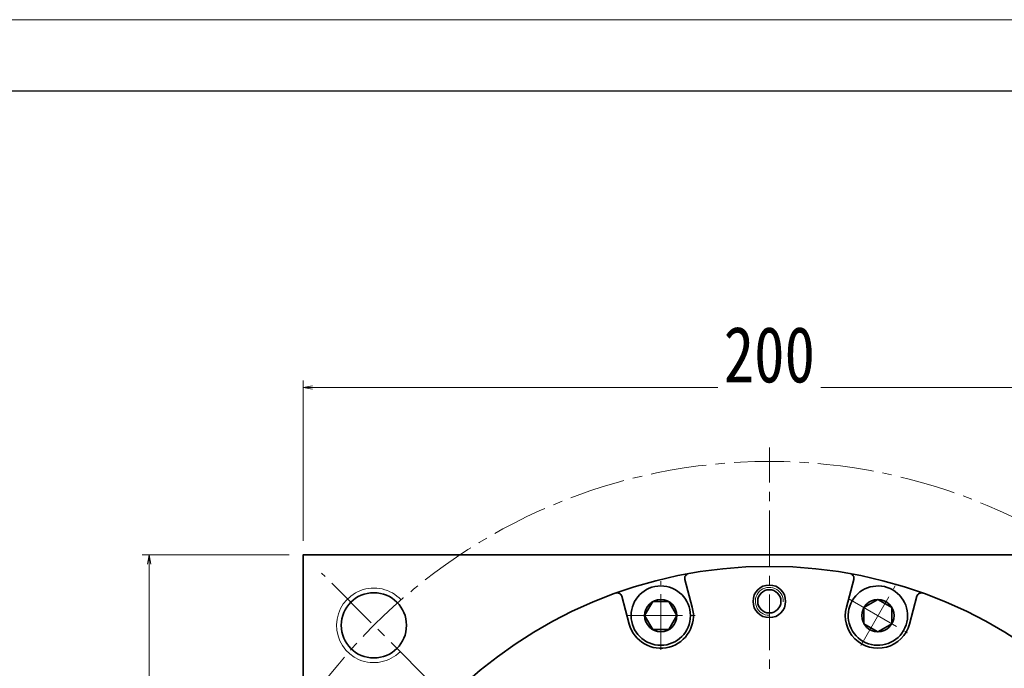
# Model space of a CAD drawing. Header units: millimetres. Extents: x 0 to 1302, y 19 to 930.
# Tile 6 of 7: x 626 to 837, y 791 to 930. Entities that reach past the tile are written whole.
import ezdxf

# ---------------------------------------------------------------- set-up
doc = ezdxf.new("R2010")
doc.units = ezdxf.units.MM
doc.set_wipeout_variables(frame=1)
doc.linetypes.add('点画线', pattern=[18, 12, -2, 2, -2])
for name, color, linetype, lineweight in [('中心线层', 1, '点画线', 18), ('图框_外框线', 7, 'Continuous', 18), ('尺寸线层', 3, 'Continuous', 18), ('粗实线层', 7, 'Continuous', 35)]:
    doc.layers.add(name, color=color, linetype=linetype, lineweight=lineweight)
doc.styles.add('宋体', font='SimSun.ttf', dxfattribs={"width": 0.8})
doc.dimstyles.new('A水平标注$0', dxfattribs={"dimtxt": 3.5, "dimasz": 2, "dimexe": 1.5, "dimexo": 3, "dimgap": 1.1, "dimtad": 1, "dimtoh": 1, "dimdec": 4, "dimdsep": 46, "dimtxsty": '宋体', "dimblk": 'OPEN', "dimcen": 3, "dimclrd": 3, "dimclre": 3, "dimclrt": 6, "dimadec": 0, "dimazin": 0, "dimtm": 1e-09, "dimtfac": 1, "dimtdec": 4, "dimtix": 1, "dimtmove": 0, "dimatfit": 3, "dimldrblk": 'OPEN', "dimfxl": 0, "dimlwd": 13, "dimlwe": 13, "dimarcsym": 0})

# ---------------------------------------------------------------- blocks, each defined once
blk = doc.blocks.new('_Open')
at = {"color": 0, "linetype": 'ByBlock', "lineweight": -2}
for p, q in [((-1, 0.17), (0, 0)), ((-1, -0.17), (0, 0)), ((0, 0), (-1, 0))]:
    blk.add_line(p, q, dxfattribs=at)
blk = doc.blocks.new('*D12')
at = {"layer": 'Defpoints', "color": 0, "transparency": 16777216}
for p in [(886.39, 851.57), (686.39, 815.72), (886.39, 815.72)]:
    blk.add_point(p, dxfattribs=at)
at = {"layer": '尺寸线层', "color": 3, "lineweight": 13, "transparency": 16777216}
for p, q in [((686.39, 818.72), (686.39, 853.07)), ((688.39, 851.57), (884.39, 851.57)), ((886.39, 818.72), (886.39, 853.07))]:
    blk.add_line(p, q, dxfattribs=at)
at = {"layer": '尺寸线层', "color": 3, "lineweight": 13, "transparency": 16777216, "xscale": 2, "yscale": 2, "zscale": 2, "rotation": 180}
blk.add_blockref('_Open', (686.39, 851.57), dxfattribs=at)
at = {"layer": '尺寸线层', "color": 3, "lineweight": 13, "transparency": 16777216, "xscale": 2, "yscale": 2, "zscale": 2}
blk.add_blockref('_Open', (886.39, 851.57), dxfattribs=at)
at = {"layer": '尺寸线层', "color": 6, "transparency": 16777216, "insert": (786.39, 858.57), "char_height": 12, "attachment_point": 5, "style": '宋体', "bg_fill": 3, "box_fill_scale": 1.1, "bg_fill_color": 256, "bg_fill_true_color": 13158600, "bg_fill_transparency": 0}
blk.add_mtext('200', dxfattribs=at)
blk = doc.blocks.new('*D13')
at = {"layer": 'Defpoints', "color": 0, "transparency": 16777216}
for p in [(653.34, 815.72), (686.39, 815.72), (686.39, 615.72)]:
    blk.add_point(p, dxfattribs=at)
at = {"layer": '尺寸线层', "color": 3, "lineweight": 13, "transparency": 16777216}
for p, q in [((683.39, 815.72), (651.84, 815.72)), ((653.34, 617.72), (653.34, 813.72)), ((683.39, 615.72), (651.84, 615.72))]:
    blk.add_line(p, q, dxfattribs=at)
at = {"layer": '尺寸线层', "color": 3, "lineweight": 13, "transparency": 16777216, "xscale": 2, "yscale": 2, "zscale": 2}
for p, rotation in [((653.34, 815.72), 90), ((653.34, 615.72), 270)]:
    blk.add_blockref('_Open', p, dxfattribs=dict(at, rotation=rotation))
at = {"layer": '尺寸线层', "color": 6, "transparency": 16777216, "insert": (646.34, 715.72), "char_height": 12, "attachment_point": 5, "rotation": 90, "style": '宋体', "bg_fill": 3, "box_fill_scale": 1.1, "bg_fill_color": 256, "bg_fill_true_color": 13158600, "bg_fill_transparency": 0}
blk.add_mtext('200', dxfattribs=at)
blk = doc.blocks.new('*X8')
at = {"layer": '中心线层', "linetype": '点画线', "lineweight": 18}
for p, q in [((0, -7.37), (0, 7.37)), ((-7.37, 0), (7.37, 0))]:
    blk.add_line(p, q, dxfattribs=at)
at = {"layer": '粗实线层'}
for p, q in [((-3.46, 0), (-1.73, 3)), ((-1.73, 3), (1.73, 3)), ((3.46, 0), (1.73, 3)), ((3.46, 0), (1.73, 3)), ((-3.46, 0), (-1.73, -3)), ((3.46, 0), (1.73, -3)), ((-1.73, -3), (1.73, -3))]:
    blk.add_line(p, q, dxfattribs=at)
blk.add_circle((0, 0), 3.46, dxfattribs=at)
for start, end in [(0, 180), (180, 360)]:
    blk.add_arc((0, 0), 6.37, start, end, dxfattribs=at)

msp = doc.modelspace()

# ---------------------------------------------------------------- linework, layer by layer
at = {"layer": '中心线层'}
for p, q in [((786.39411, 597.21974), (786.39411, 838.71974)), ((713.70971, 788.40414), (690.33763, 811.77622))]:
    msp.add_line(p, q, dxfattribs=at)
msp.add_circle((786.39411, 715.71974), 120, dxfattribs=at)
at = {"layer": '图框_外框线', "color": 3}
msp.add_lwpolyline([(6.83199, 19.1333), (1295.59018, 19.1333), (1295.59018, 930.46945), (6.83199, 930.46945)], close=True, dxfattribs=at)
at = {"layer": '图框_外框线', "color": 3, "lineweight": 25}
msp.add_lwpolyline([(83.54378, 34.47566), (1280.24782, 34.47566), (1280.24782, 915.12709), (83.54378, 915.12709)], close=True, dxfattribs=at)
at = {"layer": '粗实线层'}
for p, q in [((769.86188, 804.46479), (768.26553, 810.42245)), ((802.92635, 804.46479), (804.5227, 810.42245)), ((756.33892, 800.84133), (754.74257, 806.79898)), ((816.44931, 800.84133), (818.04566, 806.79898))]:
    msp.add_line(p, q, dxfattribs=at)
msp.add_lwpolyline([(686.39411, 615.71974), (686.39411, 815.71974), (886.39411, 815.71974), (886.39411, 615.71974)], close=True, dxfattribs=at)
for centre, radius in [((786.39411, 715.71974), 97.5), ((786.39411, 805.71974), 3.5), ((701.5413, 800.57255), 7), ((786.39411, 805.71974), 2.5)]:
    msp.add_circle(centre, radius, dxfattribs=at)
for centre, radius, start, end in [((769.23146, 810.68127), 1, 100.2447259, 194.9999606), ((803.55677, 810.68127), 1, 345.0000394, 79.7552741), ((753.77664, 806.54016), 1, 15.0000394, 109.7552741), ((819.01158, 806.54016), 1, 70.2447259, 164.9999606), ((763.1004, 802.65306), 7, 195, 15), ((809.68783, 802.65306), 7, 165, 345)]:
    msp.add_arc(centre, radius, start, end, dxfattribs=at)
at = {"layer": '粗实线层', "lineweight": 18}
for centre, radius, start, end in [((701.5413, 800.57255), 8, 43.0897868, 315), ((786.39411, 805.71974), 3, 358.4228528, 270)]:
    msp.add_arc(centre, radius, start, end, dxfattribs=at)

# ---------------------------------------------------------------- next in the draw order: dimensions: what is measured, and where the dimension line sits
at = {"layer": '尺寸线层'}
dim = msp.add_linear_dim(base=(886.39411, 851.57271), p1=(686.39411, 815.71974), p2=(886.39411, 815.71974), dimstyle='A水平标注$0', override={"dimtxt": 12, "dimgap": 1, "dimblk": 'Open', "dimtfill": 1, "dimtfillclr": 256}, dxfattribs=at)
dim.commit()
dim.dimension.update_dxf_attribs({"geometry": '*D12', "text_midpoint": (786.39411, 858.57271)})

# ---------------------------------------------------------------- next in the draw order: wipeouts: each hides what was drawn before it
for points in [[(769.4654, 802.65306), (769.46531, 802.68687), (769.46504, 802.72069), (769.46459, 802.7545), (769.46396, 802.78831), (769.46315, 802.82211), (769.46217, 802.85591), (769.461, 802.88971), (769.45965, 802.9235), (769.45812, 802.95728), (769.45642, 802.99105), (769.45453, 803.02481), (769.45247, 803.05856), (769.45023, 803.0923), (769.4478, 803.12603), (769.4452, 803.15974), (769.44242, 803.19344), (769.43946, 803.22713), (769.43632, 803.2608), (769.433, 803.29445), (769.4295, 803.32808), (769.42583, 803.3617), (769.42197, 803.39529), (769.41794, 803.42886), (769.41373, 803.46241), (769.40934, 803.49594), (769.40478, 803.52945), (769.40003, 803.56293), (769.39511, 803.59638), (769.39001, 803.62981), (769.38473, 803.66321), (769.38473, 803.66321), (769.33027, 803.95764), (769.26202, 804.24919), (769.18014, 804.53721), (769.0848, 804.82105), (768.97622, 805.1001), (768.85463, 805.37373), (768.72031, 805.64134), (768.57355, 805.90234), (768.41468, 806.15614), (768.24405, 806.4022), (768.06204, 806.63996), (767.86905, 806.86889), (767.6655, 807.08849), (767.45185, 807.29828), (767.22857, 807.49779), (766.99616, 807.68658), (766.75512, 807.86423), (766.506, 808.03034), (766.24933, 808.18456), (765.9857, 808.32653), (765.71569, 808.45595), (765.43988, 808.57252), (765.1589, 808.676), (764.87337, 808.76615), (764.58391, 808.84276), (764.29117, 808.90568), (763.99579, 808.95477), (763.69843, 808.9899), (763.39974, 809.01102), (763.1004, 809.01806), (763.1004, 809.01806), (762.80105, 809.01102), (762.50237, 808.9899), (762.20501, 808.95477), (761.90963, 808.90568), (761.61689, 808.84276), (761.32743, 808.76615), (761.04189, 808.676), (760.76091, 808.57252), (760.48511, 808.45595), (760.21509, 808.32653), (759.95146, 808.18456), (759.6948, 808.03034), (759.44568, 807.86423), (759.20464, 807.68658), (758.97223, 807.49779), (758.74895, 807.29828), (758.5353, 807.08849), (758.33175, 806.86889), (758.13876, 806.63996), (757.95674, 806.4022), (757.78611, 806.15614), (757.62724, 805.90234), (757.48049, 805.64134), (757.34617, 805.37373), (757.22458, 805.1001), (757.116, 804.82105), (757.02066, 804.53721), (756.93878, 804.24919), (756.87053, 803.95764), (756.81607, 803.66321), (756.81607, 803.66321), (756.81079, 803.62981), (756.80569, 803.59638), (756.80077, 803.56293), (756.79602, 803.52945), (756.79146, 803.49594), (756.78707, 803.46241), (756.78286, 803.42886), (756.77882, 803.39529), (756.77497, 803.3617), (756.77129, 803.32808), (756.7678, 803.29445), (756.76448, 803.2608), (756.76134, 803.22713), (756.75838, 803.19344), (756.7556, 803.15974), (756.753, 803.12603), (756.75057, 803.0923), (756.74833, 803.05856), (756.74626, 803.02481), (756.74438, 802.99105), (756.74267, 802.95728), (756.74115, 802.9235), (756.7398, 802.88971), (756.73863, 802.85591), (756.73764, 802.82211), (756.73684, 802.78831), (756.73621, 802.7545), (756.73576, 802.72069), (756.73549, 802.68687), (756.7354, 802.65306), (756.7354, 802.65306), (756.74412, 802.31994), (756.77027, 801.98774), (756.81376, 801.65735), (756.87449, 801.3297), (756.95228, 801.00568), (757.04692, 800.68617), (757.15816, 800.37205), (757.28568, 800.06418), (757.42914, 799.76341), (757.58815, 799.47056), (757.76226, 799.18643), (757.95101, 798.91181), (758.15387, 798.64744), (758.37028, 798.39404), (758.59966, 798.15233), (758.84138, 797.92294), (759.09477, 797.70653), (759.35915, 797.50367), (759.63377, 797.31492), (759.9179, 797.14081), (760.21075, 796.9818), (760.51152, 796.83834), (760.81939, 796.71082), (761.13351, 796.59959), (761.45302, 796.50494), (761.77704, 796.42715), (762.10469, 796.36642), (762.43508, 796.32293), (762.76728, 796.29678), (763.1004, 796.28806), (763.1004, 796.28806), (763.43352, 796.29678), (763.76572, 796.32293), (764.0961, 796.36642), (764.42376, 796.42715), (764.74778, 796.50494), (765.06729, 796.59959), (765.38141, 796.71082), (765.68928, 796.83834), (765.99005, 796.9818), (766.2829, 797.14081), (766.56703, 797.31492), (766.84165, 797.50367), (767.10602, 797.70653), (767.35942, 797.92294), (767.60113, 798.15233), (767.83052, 798.39404), (768.04693, 798.64744), (768.24979, 798.91181), (768.43854, 799.18643), (768.61265, 799.47056), (768.77166, 799.76341), (768.91512, 800.06418), (769.04264, 800.37205), (769.15387, 800.68617), (769.24852, 801.00568), (769.32631, 801.3297), (769.38704, 801.65735), (769.43053, 801.98774), (769.45668, 802.31994)], [(815.20008, 799.47056), (815.21691, 799.49989), (815.23358, 799.52931), (815.2501, 799.55881), (815.26646, 799.58841), (815.28266, 799.61809), (815.29871, 799.64785), (815.31459, 799.6777), (815.33032, 799.70764), (815.34589, 799.73766), (815.3613, 799.76776), (815.37654, 799.79794), (815.39163, 799.8282), (815.40656, 799.85854), (815.42132, 799.88896), (815.43593, 799.91946), (815.45037, 799.95004), (815.46465, 799.98069), (815.47876, 800.01142), (815.49272, 800.04222), (815.5065, 800.07309), (815.52013, 800.10404), (815.53359, 800.13506), (815.54688, 800.16615), (815.56001, 800.19732), (815.57297, 800.22855), (815.58577, 800.25985), (815.5984, 800.29121), (815.61087, 800.32265), (815.62316, 800.35415), (815.63529, 800.38571), (815.63529, 800.38571), (815.73535, 800.66793), (815.82201, 800.95454), (815.89511, 801.24491), (815.95446, 801.53839), (815.99995, 801.83435), (816.03147, 802.13211), (816.04895, 802.43103), (816.05236, 802.73044), (816.04168, 803.02968), (816.01693, 803.32808), (815.97818, 803.62499), (815.92551, 803.91975), (815.85904, 804.21171), (815.77891, 804.50021), (815.6853, 804.78463), (815.57841, 805.06434), (815.45849, 805.3387), (815.3258, 805.60712), (815.18063, 805.86901), (815.02331, 806.12378), (814.85418, 806.37086), (814.67361, 806.60972), (814.48201, 806.83983), (814.27981, 807.06066), (814.06744, 807.27175), (813.84537, 807.47261), (813.61411, 807.6628), (813.37416, 807.84191), (813.12605, 808.00954), (812.87033, 808.16531), (812.87033, 808.16531), (812.60756, 808.30889), (812.33834, 808.43994), (812.06325, 808.55819), (811.78291, 808.66337), (811.49792, 808.75526), (811.20893, 808.83363), (810.91658, 808.89833), (810.6215, 808.94921), (810.32436, 808.98615), (810.02581, 809.00908), (809.72652, 809.01794), (809.42713, 809.01272), (809.12833, 808.99342), (808.83076, 808.96009), (808.53509, 808.91281), (808.24197, 808.85167), (807.95205, 808.77681), (807.66597, 808.6884), (807.38437, 808.58663), (807.10786, 808.47174), (806.83706, 808.34396), (806.57257, 808.20359), (806.31498, 808.05094), (806.06485, 807.88634), (805.82274, 807.71017), (805.58918, 807.52279), (805.36469, 807.32465), (805.14977, 807.11616), (804.94489, 806.8978), (804.75051, 806.67004), (804.75051, 806.67004), (804.72924, 806.64376), (804.70811, 806.61736), (804.68712, 806.59084), (804.66627, 806.56422), (804.64556, 806.53749), (804.625, 806.51065), (804.60458, 806.4837), (804.5843, 806.45664), (804.56416, 806.42947), (804.54417, 806.4022), (804.52433, 806.37482), (804.50463, 806.34734), (804.48507, 806.31975), (804.46567, 806.29206), (804.44641, 806.26426), (804.4273, 806.23636), (804.40834, 806.20837), (804.38952, 806.18027), (804.37086, 806.15207), (804.35235, 806.12378), (804.33398, 806.09538), (804.31577, 806.06689), (804.29771, 806.0383), (804.2798, 806.00962), (804.26205, 805.98084), (804.24444, 805.95197), (804.227, 805.92301), (804.2097, 805.89395), (804.19256, 805.8648), (804.17558, 805.83556), (804.17558, 805.83556), (804.01657, 805.54271), (803.87311, 805.24194), (803.74559, 804.93407), (803.63435, 804.61995), (803.53971, 804.30044), (803.46192, 803.97642), (803.40119, 803.64877), (803.3577, 803.31838), (803.33155, 802.98618), (803.32283, 802.65306), (803.33155, 802.31994), (803.3577, 801.98774), (803.40119, 801.65735), (803.46192, 801.3297), (803.53971, 801.00568), (803.63435, 800.68617), (803.74559, 800.37205), (803.87311, 800.06418), (804.01657, 799.76341), (804.17558, 799.47056), (804.34969, 799.18643), (804.53843, 798.91181), (804.74129, 798.64744), (804.95771, 798.39404), (805.18709, 798.15233), (805.42881, 797.92294), (805.6822, 797.70653), (805.94657, 797.50367), (806.2212, 797.31492), (806.50533, 797.14081), (806.50533, 797.14081), (806.79818, 796.9818), (807.09895, 796.83834), (807.40682, 796.71082), (807.72093, 796.59959), (808.04044, 796.50494), (808.36447, 796.42715), (808.69212, 796.36642), (809.0225, 796.32293), (809.35471, 796.29678), (809.68783, 796.28806), (810.02095, 796.29678), (810.35315, 796.32293), (810.68353, 796.36642), (811.01119, 796.42715), (811.33521, 796.50494), (811.65472, 796.59959), (811.96884, 796.71082), (812.27671, 796.83834), (812.57748, 796.9818), (812.87033, 797.14081), (813.15445, 797.31492), (813.42908, 797.50367), (813.69345, 797.70653), (813.94684, 797.92294), (814.18856, 798.15233), (814.41794, 798.39404), (814.63436, 798.64744), (814.83722, 798.91181), (815.02597, 799.18643)]]:
    msp.add_wipeout(points).dxf.layer = '粗实线层'

# ---------------------------------------------------------------- next in the draw order: block references
at = {"layer": '粗实线层', "rotation": 329.9999999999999}
msp.add_blockref('*X8', (809.68783, 802.65306), dxfattribs=at)
at = {"layer": '粗实线层'}
msp.add_blockref('*X8', (763.1004, 802.65306), dxfattribs=at)

# ---------------------------------------------------------------- next in the draw order: dimensions: what is measured, and where the dimension line sits
at = {"layer": '尺寸线层'}
dim = msp.add_linear_dim(base=(653.34362, 815.71974), p1=(686.39411, 615.71974), p2=(686.39411, 815.71974), angle=90, dimstyle='A水平标注$0', override={"dimtxt": 12, "dimgap": 1, "dimblk": 'Open', "dimtfill": 1, "dimtfillclr": 256}, dxfattribs=at)
dim.commit()
dim.dimension.update_dxf_attribs({"geometry": '*D13', "text_midpoint": (646.34362, 715.71974)})

doc.saveas('drawing.dxf')
